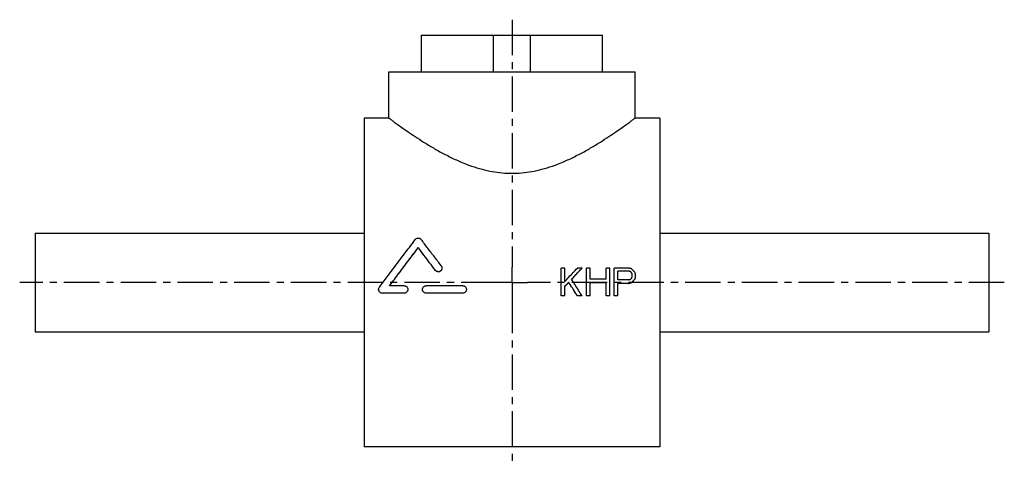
# Model space of a CAD drawing. Header units: millimetres. Extents: x 128 to 448, y 182 to 326.
import ezdxf

# ---------------------------------------------------------------- set-up
doc = ezdxf.new("R2010")
doc.units = ezdxf.units.MM
doc.header["$LTSCALE"] = 30.734
doc.linetypes.add('CENTER', pattern=[0.6, 0.375, -0.075, 0.075, -0.075])
doc.layers.get('0').update_dxf_attribs({"linetype": 'CONTINUOUS'})
doc.layers.add('DEFAULT_1', color=7, linetype='CENTER')

msp = doc.modelspace()

# ---------------------------------------------------------------- linework, layer by layer
at = {"color": 7, "linetype": 'CONTINUOUS'}
for p, q in [((258.89, 309.46), (258.89, 321.46)), ((258.89, 321.46), (317.61, 321.46)), ((282.25, 309.46), (282.25, 321.46)), ((294.25, 309.46), (294.25, 321.46)), ((317.61, 309.46), (317.61, 321.46)), ((248.25, 294.46), (248.25, 309.46)), ((248.25, 309.46), (328.25, 309.46)), ((328.25, 294.46), (328.25, 309.46)), ((240.25, 294.46), (240.25, 187.46)), ((248.25, 294.46), (240.25, 294.46)), ((336.25, 294.46), (328.25, 294.46)), ((336.25, 294.46), (336.25, 187.46)), ((133.25, 256.96), (133.25, 224.96)), ((133.25, 256.96), (240.25, 256.96)), ((336.25, 256.96), (443.25, 256.96)), ((443.25, 256.96), (443.25, 224.96)), ((257.78, 252.27), (257.78, 252.3)), ((263.35, 244.91), (263.35, 244.94)), ((305.37, 245.65), (304.25, 245.65)), ((304.25, 236.62), (304.25, 245.65)), ((305.37, 241.25), (305.37, 245.65)), ((311, 245.65), (309.5, 245.65)), ((311, 245.62), (311, 245.65)), ((313.62, 245.65), (312.5, 245.65)), ((312.5, 236.62), (312.5, 245.65)), ((313.62, 242.01), (313.62, 245.65)), ((320, 245.65), (318.87, 245.65)), ((318.87, 242.01), (318.87, 245.65)), ((320, 236.62), (320, 245.65)), ((326, 245.65), (321.5, 245.65)), ((321.5, 236.62), (321.5, 245.65)), ((326.19, 244.69), (322.62, 244.69)), ((322.62, 241.82), (322.62, 244.69)), ((326.19, 244.67), (322.62, 244.67)), ((327.31, 242.97), (327.31, 243.55)), ((328.44, 242.78), (328.44, 243.55)), ((306.69, 241.03), (306.69, 241.05)), ((318.87, 242.01), (313.62, 242.01)), ((318.87, 240.86), (313.62, 240.86)), ((313.62, 236.62), (313.62, 240.86)), ((318.87, 240.83), (313.62, 240.83)), ((318.87, 236.62), (318.87, 240.86)), ((326.19, 241.82), (322.62, 241.82)), ((326, 240.67), (322.62, 240.67)), ((322.62, 236.62), (322.62, 240.67)), ((326, 240.64), (322.62, 240.64)), ((326, 240.64), (326, 240.67)), ((326.94, 240.83), (326.94, 240.86)), ((327.69, 241.41), (327.69, 241.44)), ((328.25, 242.18), (328.25, 242.21)), ((246.1, 237.48), (246.1, 237.51)), ((253.23, 237.51), (246.1, 237.51)), ((253.23, 237.48), (246.1, 237.48)), ((253.23, 239.9), (248.47, 239.9)), ((253.23, 237.48), (253.23, 237.51)), ((272.25, 239.9), (260.36, 239.9)), ((260.36, 237.48), (260.36, 237.51)), ((272.25, 237.51), (260.36, 237.51)), ((272.25, 237.48), (260.36, 237.48)), ((272.25, 237.48), (272.25, 237.51)), ((305.37, 236.62), (305.37, 239.71)), ((305.37, 236.62), (304.25, 236.62)), ((305.37, 236.59), (304.25, 236.59)), ((311, 236.62), (309.5, 236.62)), ((309.5, 236.59), (309.5, 236.62)), ((311, 236.59), (309.5, 236.59)), ((311, 236.59), (311, 236.62)), ((313.62, 236.62), (312.5, 236.62)), ((313.62, 236.59), (312.5, 236.59)), ((320, 236.62), (318.87, 236.62)), ((320, 236.59), (318.87, 236.59)), ((322.62, 236.62), (321.5, 236.62)), ((322.62, 236.59), (321.5, 236.59)), ((133.25, 224.96), (240.25, 224.96)), ((336.25, 224.96), (443.25, 224.96)), ((336.25, 187.46), (240.25, 187.46))]:
    msp.add_line(p, q, dxfattribs=at)
for points, knots in [([(248.25, 294.46), (248.3, 294.42), (248.52, 294.26), (249.01, 293.9), (249.83, 293.29), (251.01, 292.43), (252.56, 291.31), (254.51, 289.95), (256.87, 288.35), (259.63, 286.56), (262.75, 284.67), (266.14, 282.77), (269.69, 281), (273.26, 279.48), (276.75, 278.26), (280.14, 277.35), (283.43, 276.77), (286.65, 276.48), (289.85, 276.48), (293.07, 276.77), (296.36, 277.35), (299.75, 278.26), (303.24, 279.48), (306.81, 281), (310.36, 282.77), (313.75, 284.67), (316.87, 286.56), (319.63, 288.35), (321.99, 289.95), (323.94, 291.31), (325.49, 292.43), (326.67, 293.29), (327.49, 293.9), (327.98, 294.26), (328.2, 294.42), (328.25, 294.46)], [0, 0, 0, 0, 0.002246, 0.009043, 0.02047, 0.036765, 0.058116, 0.084767, 0.116785, 0.153944, 0.195263, 0.239491, 0.2847, 0.32846, 0.369942, 0.409013, 0.44626, 0.482272, 0.517727, 0.553733, 0.590981, 0.630055, 0.671539, 0.715291, 0.760497, 0.804739, 0.846066, 0.883227, 0.915244, 0.941893, 0.96324, 0.979533, 0.990959, 0.997754, 1, 1, 1, 1]), ([(245.15, 239.42), (246.44, 241.17), (249.04, 244.65), (252.94, 249.82), (255.54, 253.25), (256.83, 254.95)], [0, 0, 0, 0, 0.3358, 0.67065, 1, 1, 1, 1]), ([(256.83, 254.95), (256.89, 255.02), (257.01, 255.15), (257.25, 255.3), (257.51, 255.39), (257.78, 255.42), (258.06, 255.39), (258.32, 255.3), (258.55, 255.15), (258.68, 255.02), (258.73, 254.95)], [0, 0, 0, 0, 0.125177, 0.25027, 0.375031, 0.499953, 0.624939, 0.749717, 0.874821, 1, 1, 1, 1]), ([(265.25, 246.36), (264.53, 247.33), (263.07, 249.25), (260.9, 252.11), (259.45, 254.01), (258.73, 254.95)], [0, 0, 0, 0, 0.336599, 0.670396, 1, 1, 1, 1]), ([(248.47, 239.9), (249.5, 241.29), (251.57, 244.06), (254.67, 248.19), (256.75, 250.94), (257.78, 252.3)], [0, 0, 0, 0, 0.334636, 0.668931, 1, 1, 1, 1]), ([(248.48, 239.89), (249.51, 241.28), (251.58, 244.04), (254.67, 248.17), (256.75, 250.91), (257.78, 252.27)], [0, 0, 0, 0, 0.333736, 0.668497, 1, 1, 1, 1]), ([(263.35, 244.94), (262.73, 245.76), (261.49, 247.41), (259.64, 249.86), (258.4, 251.49), (257.78, 252.3)], [0, 0, 0, 0, 0.335273, 0.668946, 1, 1, 1, 1]), ([(263.35, 244.91), (262.73, 245.74), (261.49, 247.38), (259.64, 249.83), (258.4, 251.46), (257.78, 252.27)], [0, 0, 0, 0, 0.33529, 0.668966, 1, 1, 1, 1]), ([(265.49, 245.65), (265.49, 245.62), (265.49, 245.49), (265.44, 245.27), (265.32, 245.01), (265.13, 244.79), (264.9, 244.61), (264.64, 244.5), (264.35, 244.45), (264.06, 244.48), (263.79, 244.57), (263.54, 244.72), (263.41, 244.86), (263.35, 244.94)], [0, 0, 0, 0, 0.032318, 0.129201, 0.225419, 0.322586, 0.418907, 0.516205, 0.612666, 0.709832, 0.806418, 0.903333, 1, 1, 1, 1]), ([(265.49, 245.62), (265.49, 245.59), (265.49, 245.46), (265.44, 245.24), (265.32, 244.98), (265.13, 244.76), (264.9, 244.59), (264.64, 244.47), (264.35, 244.43), (264.06, 244.45), (263.79, 244.54), (263.54, 244.7), (263.41, 244.84), (263.35, 244.91)], [0, 0, 0, 0, 0.032309, 0.129186, 0.225408, 0.322577, 0.418899, 0.516202, 0.612664, 0.709831, 0.806418, 0.903333, 1, 1, 1, 1]), ([(265.25, 246.36), (265.31, 246.28), (265.41, 246.12), (265.48, 245.87), (265.49, 245.71), (265.49, 245.65)], [0, 0, 0, 0, 0.375341, 0.751284, 1, 1, 1, 1]), ([(305.37, 241.25), (305.83, 241.74), (306.75, 242.71), (308.12, 244.18), (309.04, 245.16), (309.5, 245.65)], [0, 0, 0, 0, 0.3331, 0.666564, 1, 1, 1, 1]), ([(307.62, 242.01), (308, 242.42), (308.75, 243.23), (309.87, 244.44), (310.62, 245.25), (311, 245.65)], [0, 0, 0, 0, 0.33324, 0.666662, 1, 1, 1, 1]), ([(307.64, 242), (308.01, 242.4), (308.75, 243.2), (309.87, 244.41), (310.62, 245.22), (311, 245.62)], [0, 0, 0, 0, 0.330642, 0.665363, 1, 1, 1, 1]), ([(326.94, 245.46), (326.83, 245.48), (326.62, 245.52), (326.31, 245.59), (326.1, 245.63), (326, 245.65)], [0, 0, 0, 0, 0.333334, 0.666667, 1, 1, 1, 1]), ([(326.75, 244.5), (326.69, 244.52), (326.56, 244.57), (326.37, 244.63), (326.25, 244.67), (326.19, 244.69)], [0, 0, 0, 0, 0.333326, 0.666659, 1, 1, 1, 1]), ([(326.75, 244.48), (326.69, 244.5), (326.56, 244.54), (326.37, 244.6), (326.25, 244.65), (326.19, 244.67)], [0, 0, 0, 0, 0.333325, 0.666659, 1, 1, 1, 1]), ([(327.12, 244.12), (327.08, 244.16), (327, 244.25), (326.87, 244.38), (326.79, 244.46), (326.75, 244.5)], [0, 0, 0, 0, 0.333336, 0.666671, 1, 1, 1, 1]), ([(327.12, 244.09), (327.08, 244.14), (327, 244.22), (326.87, 244.35), (326.79, 244.43), (326.75, 244.48)], [0, 0, 0, 0, 0.333336, 0.66667, 1, 1, 1, 1]), ([(327.69, 244.89), (327.6, 244.95), (327.44, 245.08), (327.19, 245.27), (327.02, 245.39), (326.94, 245.46)], [0, 0, 0, 0, 0.333351, 0.666687, 1, 1, 1, 1]), ([(327.31, 243.55), (327.29, 243.61), (327.25, 243.74), (327.19, 243.93), (327.15, 244.06), (327.12, 244.12)], [0, 0, 0, 0, 0.333381, 0.666716, 1, 1, 1, 1]), ([(328.25, 244.12), (328.19, 244.21), (328.06, 244.38), (327.87, 244.63), (327.75, 244.8), (327.69, 244.89)], [0, 0, 0, 0, 0.333373, 0.66671, 1, 1, 1, 1]), ([(328.44, 243.55), (328.42, 243.61), (328.37, 243.74), (328.31, 243.93), (328.27, 244.06), (328.25, 244.12)], [0, 0, 0, 0, 0.333381, 0.666716, 1, 1, 1, 1]), ([(305.37, 239.71), (305.52, 239.86), (305.81, 240.16), (306.25, 240.6), (306.54, 240.9), (306.69, 241.05)], [0, 0, 0, 0, 0.333012, 0.666358, 1, 1, 1, 1]), ([(305.39, 239.69), (305.53, 239.84), (305.82, 240.13), (306.25, 240.58), (306.54, 240.88), (306.69, 241.03)], [0, 0, 0, 0, 0.326254, 0.662975, 1, 1, 1, 1]), ([(309.5, 236.62), (309.19, 237.11), (308.57, 238.09), (307.63, 239.57), (307, 240.56), (306.69, 241.05)], [0, 0, 0, 0, 0.332264, 0.665711, 1, 1, 1, 1]), ([(309.5, 236.59), (309.19, 237.08), (308.57, 238.07), (307.63, 239.55), (307, 240.53), (306.69, 241.03)], [0, 0, 0, 0, 0.332249, 0.665696, 1, 1, 1, 1]), ([(311, 236.62), (310.63, 237.22), (309.88, 238.41), (308.76, 240.21), (308.01, 241.4), (307.64, 241.99)], [0, 0, 0, 0, 0.333332, 0.667998, 1, 1, 1, 1]), ([(326, 240.67), (326.1, 240.69), (326.31, 240.73), (326.62, 240.8), (326.83, 240.84), (326.94, 240.86)], [0, 0, 0, 0, 0.333281, 0.666615, 1, 1, 1, 1]), ([(326, 240.64), (326.1, 240.66), (326.31, 240.71), (326.62, 240.77), (326.83, 240.81), (326.94, 240.83)], [0, 0, 0, 0, 0.33328, 0.666614, 1, 1, 1, 1]), ([(326.19, 241.82), (326.25, 241.84), (326.37, 241.89), (326.56, 241.95), (326.69, 241.99), (326.75, 242.01)], [0, 0, 0, 0, 0.333297, 0.66663, 1, 1, 1, 1]), ([(326.75, 242.01), (326.79, 242.06), (326.87, 242.14), (327, 242.27), (327.08, 242.35), (327.12, 242.4)], [0, 0, 0, 0, 0.333286, 0.666621, 1, 1, 1, 1]), ([(326.94, 240.86), (327.02, 240.93), (327.19, 241.05), (327.44, 241.25), (327.6, 241.37), (327.69, 241.44)], [0, 0, 0, 0, 0.333192, 0.666528, 1, 1, 1, 1]), ([(326.94, 240.83), (327.02, 240.9), (327.19, 241.03), (327.44, 241.22), (327.6, 241.35), (327.69, 241.41)], [0, 0, 0, 0, 0.33319, 0.666526, 1, 1, 1, 1]), ([(327.12, 242.4), (327.15, 242.46), (327.19, 242.59), (327.25, 242.78), (327.29, 242.91), (327.31, 242.97)], [0, 0, 0, 0, 0.333353, 0.666688, 1, 1, 1, 1]), ([(327.69, 241.44), (327.75, 241.52), (327.87, 241.69), (328.06, 241.95), (328.19, 242.12), (328.25, 242.21)], [0, 0, 0, 0, 0.333259, 0.666596, 1, 1, 1, 1]), ([(327.69, 241.41), (327.75, 241.5), (327.87, 241.67), (328.06, 241.92), (328.19, 242.09), (328.25, 242.18)], [0, 0, 0, 0, 0.333258, 0.666595, 1, 1, 1, 1]), ([(328.25, 242.21), (328.27, 242.27), (328.31, 242.4), (328.37, 242.59), (328.42, 242.72), (328.44, 242.78)], [0, 0, 0, 0, 0.333348, 0.666683, 1, 1, 1, 1]), ([(244.91, 238.71), (244.91, 238.77), (244.92, 238.93), (244.99, 239.17), (245.09, 239.35), (245.15, 239.42)], [0, 0, 0, 0, 0.233698, 0.617189, 1, 1, 1, 1]), ([(246.1, 237.51), (246, 237.51), (245.81, 237.53), (245.53, 237.64), (245.29, 237.81), (245.1, 238.03), (244.97, 238.3), (244.92, 238.53), (244.91, 238.67), (244.91, 238.71)], [0, 0, 0, 0, 0.154867, 0.309995, 0.46633, 0.622675, 0.780494, 0.937765, 1, 1, 1, 1]), ([(246.1, 237.48), (246, 237.48), (245.81, 237.51), (245.53, 237.61), (245.29, 237.78), (245.1, 238.01), (244.97, 238.27), (244.92, 238.51), (244.91, 238.64), (244.91, 238.68)], [0, 0, 0, 0, 0.154852, 0.309971, 0.466299, 0.622647, 0.780473, 0.937755, 1, 1, 1, 1]), ([(253.23, 239.9), (253.33, 239.9), (253.52, 239.88), (253.79, 239.78), (254.03, 239.61), (254.22, 239.4), (254.35, 239.14), (254.41, 238.9), (254.42, 238.76), (254.42, 238.71)], [0, 0, 0, 0, 0.152828, 0.306198, 0.459284, 0.613756, 0.767526, 0.923122, 1, 1, 1, 1]), ([(254.42, 238.71), (254.42, 238.66), (254.41, 238.51), (254.35, 238.28), (254.22, 238.02), (254.02, 237.8), (253.79, 237.63), (253.52, 237.53), (253.33, 237.51), (253.23, 237.51)], [0, 0, 0, 0, 0.077466, 0.23322, 0.387251, 0.541805, 0.694845, 0.847901, 1, 1, 1, 1]), ([(254.42, 238.63), (254.42, 238.6), (254.41, 238.47), (254.35, 238.25), (254.22, 237.99), (254.02, 237.77), (253.79, 237.61), (253.52, 237.51), (253.33, 237.48), (253.23, 237.48)], [0, 0, 0, 0, 0.05276, 0.212694, 0.370857, 0.529556, 0.686688, 0.843841, 1, 1, 1, 1]), ([(259.17, 238.71), (259.17, 238.76), (259.18, 238.9), (259.24, 239.14), (259.38, 239.4), (259.57, 239.61), (259.81, 239.78), (260.08, 239.88), (260.27, 239.9), (260.36, 239.9)], [0, 0, 0, 0, 0.076911, 0.23253, 0.386325, 0.540746, 0.69383, 0.847179, 1, 1, 1, 1]), ([(260.36, 237.51), (260.27, 237.51), (260.08, 237.53), (259.81, 237.63), (259.57, 237.8), (259.38, 238.02), (259.24, 238.28), (259.18, 238.51), (259.17, 238.66), (259.17, 238.71)], [0, 0, 0, 0, 0.152105, 0.305178, 0.458222, 0.612824, 0.766832, 0.922566, 1, 1, 1, 1]), ([(260.36, 237.48), (260.27, 237.48), (260.08, 237.51), (259.81, 237.61), (259.57, 237.77), (259.38, 237.99), (259.24, 238.25), (259.18, 238.49), (259.17, 238.63), (259.17, 238.68)], [0, 0, 0, 0, 0.152091, 0.305161, 0.458196, 0.612803, 0.766816, 0.922557, 1, 1, 1, 1]), ([(272.25, 239.9), (272.34, 239.9), (272.54, 239.88), (272.81, 239.78), (273.04, 239.61), (273.24, 239.4), (273.37, 239.14), (273.43, 238.9), (273.44, 238.76), (273.44, 238.71)], [0, 0, 0, 0, 0.152828, 0.306198, 0.459284, 0.613756, 0.767526, 0.923122, 1, 1, 1, 1]), ([(273.44, 238.71), (273.44, 238.66), (273.43, 238.51), (273.37, 238.28), (273.24, 238.02), (273.04, 237.8), (272.81, 237.63), (272.54, 237.53), (272.34, 237.51), (272.25, 237.51)], [0, 0, 0, 0, 0.077466, 0.23322, 0.387251, 0.541805, 0.694845, 0.847901, 1, 1, 1, 1]), ([(273.44, 238.63), (273.44, 238.6), (273.43, 238.47), (273.37, 238.25), (273.24, 237.99), (273.04, 237.77), (272.81, 237.61), (272.54, 237.51), (272.34, 237.48), (272.25, 237.48)], [0, 0, 0, 0, 0.05276, 0.212694, 0.370857, 0.529556, 0.686688, 0.843841, 1, 1, 1, 1])]:
    msp.add_open_spline(points, degree=3, knots=knots, dxfattribs=at)
msp.add_open_spline([(307.64, 241.99), (307.63, 242), (307.63, 242.01), (307.62, 242.01)], degree=3, dxfattribs=at)
at = {"layer": 'DEFAULT_1', "color": 2, "linetype": 'CENTER'}
for p, q in [((288.25, 326.46), (288.25, 245.96)), ((288.25, 240.96), (288.25, 245.96)), ((283.25, 240.96), (128.25, 240.96)), ((288.25, 240.96), (283.25, 240.96)), ((288.25, 240.96), (293.25, 240.96)), ((288.25, 240.96), (288.25, 235.96)), ((448.25, 240.96), (293.25, 240.96)), ((288.25, 235.96), (288.25, 182.46))]:
    msp.add_line(p, q, dxfattribs=at)

doc.saveas('drawing.dxf')
